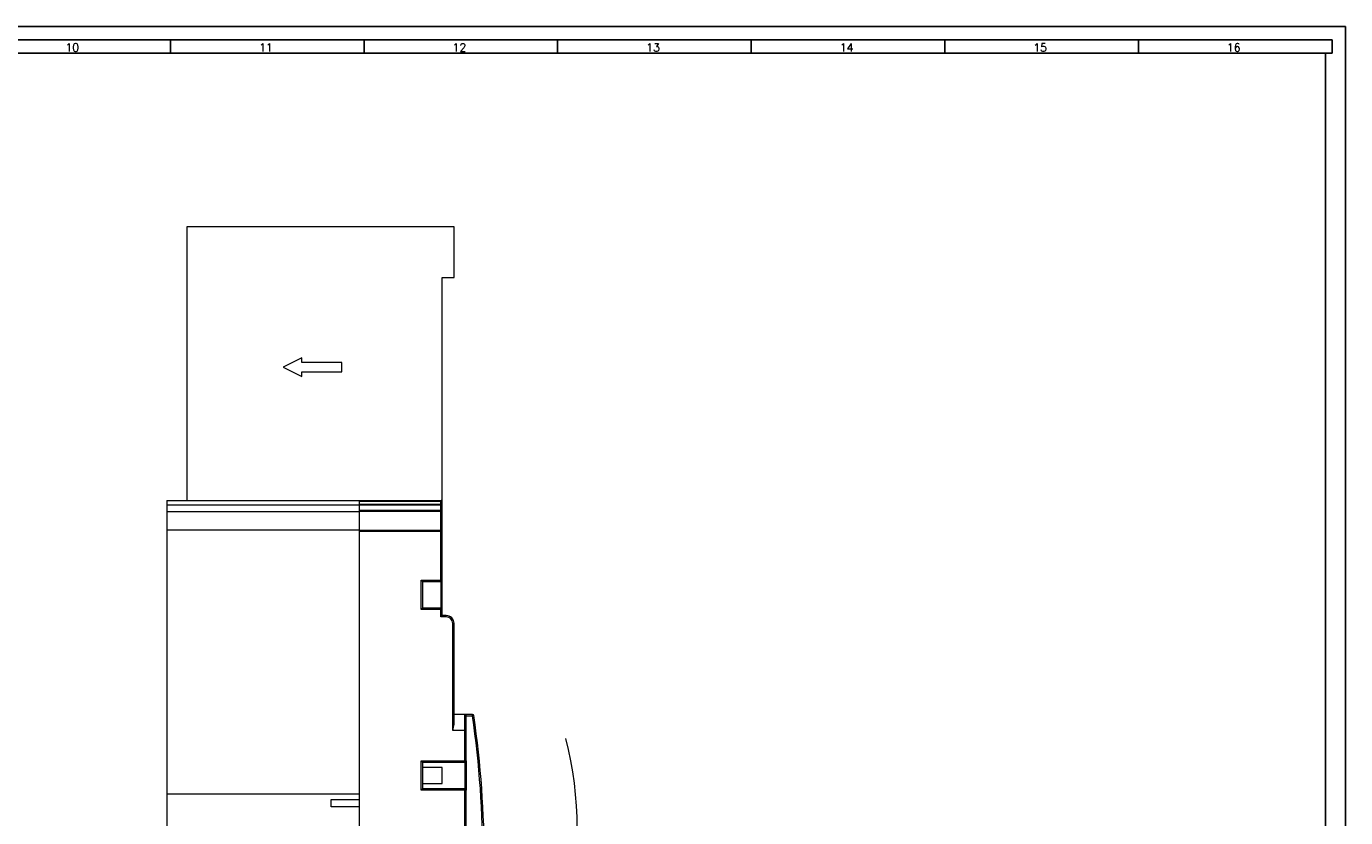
# Model space of a CAD drawing. Header units: millimetres. Extents: x 0 to 1189, y 0 to 841.
# Tile 7 of 7: x 695 to 1189, y 545 to 841. Entities that reach past the tile are written whole.
import ezdxf

# ---------------------------------------------------------------- set-up
doc = ezdxf.new("R2010")
doc.units = ezdxf.units.MM
doc.layers.add('FORMATO', color=7, linetype='Continuous')
doc.styles.add('SLDTEXTSTYLE0', font='ROMANS')

msp = doc.modelspace()

# ---------------------------------------------------------------- linework, layer by layer
at = {"color": 7, "linetype": 'Continuous', "lineweight": 15}
for p, q in [((855.43, 766.01), (755.43, 766.01)), ((755.43, 766.01), (755.43, 663.51)), ((855.43, 747.01), (855.43, 766.01)), ((850.93, 747.01), (855.43, 747.01)), ((850.93, 663.01), (850.93, 747.01)), ((798.43, 717.01), (791.43, 713.51)), ((798.43, 715.26), (798.43, 717.01)), ((791.43, 713.51), (798.43, 710.01)), ((813.43, 715.26), (798.43, 715.26)), ((798.43, 711.76), (813.43, 711.76)), ((798.43, 710.01), (798.43, 711.76)), ((813.43, 711.76), (813.43, 715.26)), ((747.93, 663.51), (819.93, 663.51)), ((747.93, 663.51), (747.93, 662.01)), ((747.93, 662.01), (819.93, 662.01)), ((747.93, 662.01), (747.93, 659.51)), ((819.93, 663.51), (850.43, 663.51)), ((819.93, 663.51), (819.93, 662.01)), ((819.93, 663.36), (850.43, 663.36)), ((819.93, 663.36), (819.93, 662.16)), ((819.93, 662.16), (850.43, 662.16)), ((819.93, 662.01), (819.93, 659.51)), ((850.43, 661.8), (819.93, 661.8)), ((819.93, 661.8), (819.93, 660.01)), ((850.43, 663.36), (850.43, 663.51)), ((850.43, 662.16), (850.43, 663.36)), ((850.43, 661.8), (850.43, 662.16)), ((850.93, 661.8), (850.43, 661.8)), ((850.43, 660.01), (850.43, 661.8)), ((850.93, 661.8), (850.93, 663.01)), ((850.93, 660.01), (850.93, 661.8)), ((747.93, 659.51), (819.93, 659.51)), ((747.93, 659.51), (747.93, 652.51)), ((819.93, 660.01), (850.43, 660.01)), ((850.43, 659.51), (819.93, 659.51)), ((819.93, 659.51), (819.93, 652.51)), ((850.43, 660.01), (850.78, 660.01)), ((850.43, 659.51), (850.43, 660.01)), ((850.43, 652.51), (850.43, 659.51)), ((850.78, 660.01), (850.93, 660.01)), ((850.93, 652.01), (850.93, 660.01)), ((819.93, 652.51), (747.93, 652.51)), ((747.93, 652.51), (747.93, 553.76)), ((819.93, 652.51), (850.43, 652.51)), ((819.93, 652.51), (819.93, 553.76)), ((819.93, 652.01), (819.93, 405.01)), ((850.43, 652.01), (819.93, 652.01)), ((850.43, 652.01), (850.43, 652.51)), ((850.43, 633.76), (850.43, 652.01)), ((850.78, 652.01), (850.43, 652.01)), ((850.93, 652.01), (850.78, 652.01)), ((850.93, 633.76), (850.93, 652.01)), ((843.13, 633.76), (850.43, 633.76)), ((843.13, 622.76), (843.13, 633.76)), ((843.13, 633.76), (843.63, 633.26)), ((843.63, 633.26), (850.43, 633.26)), ((843.63, 633.26), (843.63, 623.26)), ((850.43, 633.41), (850.43, 633.76)), ((850.43, 633.76), (850.93, 633.76)), ((850.43, 633.26), (850.43, 633.41)), ((850.43, 633.26), (850.43, 623.26)), ((850.93, 622.76), (850.93, 633.76)), ((843.13, 622.76), (843.63, 623.26)), ((850.43, 622.76), (843.13, 622.76)), ((850.43, 623.26), (843.63, 623.26)), ((850.43, 623.11), (850.43, 623.26)), ((850.43, 622.76), (850.43, 623.11)), ((850.43, 620.01), (850.43, 622.76)), ((850.93, 622.76), (850.43, 622.76)), ((850.93, 620.51), (850.93, 622.76)), ((850.43, 620.01), (850.93, 620.51)), ((852.43, 620.01), (850.43, 620.01)), ((852.43, 620.51), (850.93, 620.51)), ((852.43, 620.01), (852.43, 620.51)), ((854.93, 577.51), (854.93, 617.51)), ((854.93, 617.51), (855.43, 617.51)), ((855.43, 579.91), (855.43, 617.51)), ((859.43, 583.51), (855.43, 583.51)), ((859.43, 577.51), (859.43, 583.51)), ((862.3, 583.51), (859.43, 583.51)), ((859.93, 577.51), (859.93, 583.01)), ((859.93, 583.01), (862.3, 583.01)), ((862.3, 583.01), (862.3, 583.51)), ((862.3, 583.01), (862.79, 583.08)), ((859.43, 577.51), (854.93, 577.51)), ((859.43, 566.21), (859.43, 577.51)), ((859.93, 577.51), (859.43, 577.51)), ((859.93, 566.21), (859.93, 577.51)), ((843.13, 566.21), (859.43, 566.21)), ((843.13, 555.21), (843.13, 566.21)), ((843.13, 566.21), (843.63, 565.71)), ((843.63, 565.71), (859.43, 565.71)), ((843.63, 565.71), (843.63, 555.71)), ((850.93, 563.71), (843.63, 563.71)), ((850.93, 557.71), (850.93, 563.71)), ((859.43, 566.21), (859.78, 566.21)), ((859.43, 565.71), (859.43, 566.21)), ((859.43, 565.71), (859.43, 555.71)), ((859.78, 566.21), (859.93, 566.21)), ((859.93, 566.21), (859.93, 555.21)), ((747.93, 553.76), (819.93, 553.76)), ((747.93, 553.76), (747.93, 503.26)), ((843.13, 555.21), (843.63, 555.71)), ((859.43, 555.21), (843.13, 555.21)), ((843.63, 557.71), (850.93, 557.71)), ((859.43, 555.71), (843.63, 555.71)), ((859.43, 555.21), (859.43, 555.71)), ((859.93, 555.21), (859.43, 555.21)), ((859.43, 479.51), (859.43, 555.21)), ((859.93, 479.51), (859.93, 555.21)), ((809.43, 551.71), (819.93, 551.71)), ((809.43, 548.91), (809.43, 551.71)), ((819.93, 548.91), (809.43, 548.91))]:
    msp.add_line(p, q, dxfattribs=at)
for centre, radius, start, end in [((850.43, 663.01), 0.5, 360, 90), ((850.44, 662.75), 0.619, 56.3494, 91.0007), ((850.49, 661.72), 0.446, 11.4218, 98.0495), ((850.62, 663), 0.313, 2.7971, 57.9253), ((850.43, 660.01), 0.5, 270, 360), ((850.43, 652.01), 0.5, 0, 90), ((850.43, 633.76), 0.5, 270, 0), ((850.43, 622.76), 0.5, 0, 90), ((852.43, 617.51), 3, 0, 90), ((852.43, 617.51), 2.5, 360, 90), ((859.43, 583.01), 0.5, 0, 90), ((862.3, 583.01), 0.5, 8.2568, 90), ((486.74, 528.51), 379.49, 351.7431, 8.2569), ((486.73, 528.51), 380, 351.678, 8.2568), ((842.86, 581.28), 12.64, 342.6618, 353.7817), ((765.48, 540.88), 136.02, 345.6893, 14.3107), ((859.43, 566.21), 0.5, 270, 360), ((859.43, 555.21), 0.5, 45, 90), ((859.43, 555.21), 0.5, 0, 45)]:
    msp.add_arc(centre, radius, start, end, dxfattribs=at)
at = {"layer": 'FORMATO'}
for p, q in [((1189, 841), (0, 841)), ((1189, 0), (1189, 841)), ((1184, 836), (25, 836)), ((749.3, 836), (749.3, 831)), ((821.73, 836), (821.73, 831)), ((894.16, 836), (894.16, 831)), ((966.59, 836), (966.59, 831)), ((1039.02, 836), (1039.02, 831)), ((1111.45, 836), (1111.45, 831)), ((1184, 836), (1184, 831)), ((25, 831), (1184, 831)), ((1181.52, 5), (1181.52, 831))]:
    msp.add_line(p, q, dxfattribs=at)

# ---------------------------------------------------------------- texts
at = {"layer": 'FORMATO', "char_height": 3, "attachment_point": 2, "style": 'SLDTEXTSTYLE0'}
for s, insert in [('10', (712.55, 834.6)), ('11', (784.98, 834.6)), ('12', (857.41, 834.6)), ('13', (929.84, 834.6)), ('14', (1002.27, 834.6)), ('15', (1074.7, 834.6)), ('16', (1147.13, 834.6))]:
    msp.add_mtext(s, dxfattribs=dict(at, insert=insert))

doc.saveas('drawing.dxf')
